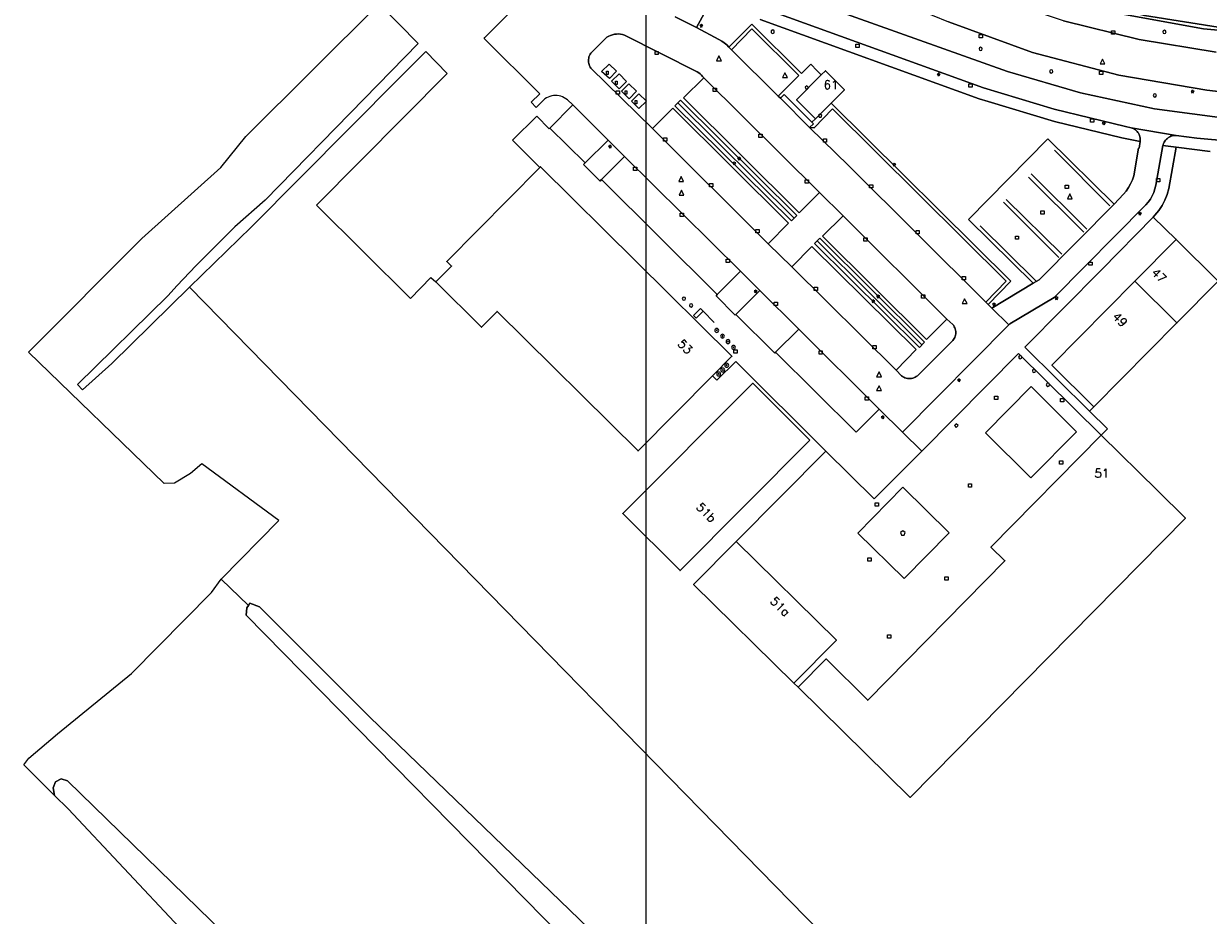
# Model space of a CAD drawing. Header units: metres. Extents: x 105376 to 107446, y 444190 to 447356.
# Tile 13 of 90: x 106346 to 106527, y 446174 to 446311. Entities that reach past the tile are written whole.
import ezdxf
from ezdxf.enums import TextEntityAlignment as Align

# ---------------------------------------------------------------- set-up
doc = ezdxf.new("R2010")
doc.units = ezdxf.units.M
doc.header["$MEASUREMENT"] = 0
for name, color, linetype, lineweight in [('begroeid terreindeel kenmerkpunt', 3, 'Continuous', 0), ('huisnummerreeks BGT', 7, 'Continuous', 0), ('onbegroeid terreindeel vlak', 5, 'Continuous', 0), ('ondersteunend wegdeel vlak', 2, 'Continuous', 0), ('pand vlak gecombineerd BAG en BGT', 1, 'Continuous', 30), ('s_afsluitpaal', 7, 'Continuous', 0), ('s_afvalbak', 7, 'Continuous', 0), ('s_boom', 7, 'Continuous', 0), ('s_brandkraan_brandput', 7, 'Continuous', 0), ('s_container', 7, 'Continuous', 0), ('s_fietsenrek', 7, 'Continuous', 0), ('s_fietsenrek groot', 7, 'Continuous', 30), ('s_lantaarnpaal_lichtmast', 7, 'Continuous', 0), ('s_rioolput', 7, 'Continuous', 0), ('s_speelvoorziening', 7, 'Continuous', 0), ('s_straatkolk_trottoirkolk', 7, 'Continuous', 0), ('s_vlaggenmast', 7, 'Continuous', 0), ('s_waterleidingput', 7, 'Continuous', 0), ('scheiding lijn', 7, 'Continuous', 0), ('vegetatieobject lijn', 5, 'Continuous', 0), ('vlak afvalcontainer', 7, 'Continuous', 0), ('waterdeel vlak', 4, 'Continuous', 0), ('wegdeel vlak', 2, 'Continuous', 0)]:
    doc.layers.add(name, color=color, linetype=linetype, lineweight=lineweight)
doc.styles.get("Standard").update_dxf_attribs({"font": 'romans.shx'})

msp = doc.modelspace()

# ---------------------------------------------------------------- linework, layer by layer
at = {"linetype": 'Continuous', "lineweight": 0, "flags": 128}
msp.add_lwpolyline([(107294.76, 445804.22), (106441.12, 445804.22), (106441.12, 446395.97), (107294.76, 446395.97)], close=True, dxfattribs=at)
msp.add_lwpolyline([(107294.76, 445804.22), (106441.12, 445804.22), (106441.12, 446395.97), (107294.76, 446395.97)], close=True, dxfattribs=at)
at = {"layer": 'begroeid terreindeel kenmerkpunt', "flags": 128}
for points in [[(106528.57, 446306.33), (106516.76, 446308.25), (106505.15, 446311.14), (106493.82, 446314.98), (106482.99, 446319.53), (106472.69, 446325.18), (106463.02, 446331.86), (106463.49, 446332.57), (106463.58, 446332.51), (106466.15, 446335.95), (106467.27, 446335.13), (106471.84, 446332.12), (106476.57, 446329.38), (106480.39, 446327.27), (106479.29, 446325.04), (106490.46, 446319.78), (106502.04, 446315.5), (106513.95, 446312.23), (106526.63, 446309.91), (106539.46, 446308.72)], [(106528.57, 446306.33), (106516.76, 446308.25), (106505.15, 446311.14), (106493.82, 446314.98), (106482.99, 446319.53), (106472.69, 446325.18), (106463.02, 446331.86), (106463.49, 446332.57), (106463.58, 446332.51), (106466.15, 446335.95), (106467.27, 446335.13), (106471.84, 446332.12), (106476.57, 446329.38), (106480.39, 446327.27), (106479.29, 446325.04), (106490.46, 446319.78), (106502.04, 446315.5), (106513.95, 446312.23), (106526.63, 446309.91), (106539.46, 446308.72)], [(106530.67, 446296.11), (106519.13, 446297.65), (106507.75, 446300.07), (106496.58, 446303.36), (106462.8, 446315.41), (106455.84, 446318.17), (106453.71, 446319.1), (106453.75, 446319.17), (106455.97, 446322.16), (106455.89, 446322.21), (106456.36, 446322.86), (106460.12, 446320.86), (106465.14, 446318.62), (106470.36, 446316.88), (106477.38, 446314.79), (106482.49, 446313.03), (106487.5, 446310.98), (106500.39, 446306.29), (106513.64, 446302.78), (106527.17, 446300.51), (106531.14, 446300.03)], [(106530.67, 446296.11), (106519.13, 446297.65), (106507.75, 446300.07), (106496.58, 446303.36), (106462.8, 446315.41), (106455.84, 446318.17), (106453.71, 446319.1), (106453.75, 446319.17), (106455.97, 446322.16), (106455.89, 446322.21), (106456.36, 446322.86), (106460.12, 446320.86), (106465.14, 446318.62), (106470.36, 446316.88), (106477.38, 446314.79), (106482.49, 446313.03), (106487.5, 446310.98), (106500.39, 446306.29), (106513.64, 446302.78), (106527.17, 446300.51), (106531.14, 446300.03)], [(106461.53, 446143.71), (106398.75, 446204.33), (106381.8, 446221.23), (106380.31, 446221.8), (106380.1, 446221.44), (106375.93, 446225.49), (106384.77, 446234.47), (106372.99, 446243.19), (106371.21, 446241.7), (106368.75, 446240.21), (106367.18, 446240.14), (106346.37, 446260.3), (106363.75, 446277.73), (106375.88, 446288.64), (106379.72, 446293.38), (106400.19, 446313.75), (106406.15, 446307.64), (106397.87, 446299.17), (106382.66, 446283.64), (106378.01, 446279.55), (106372.02, 446273.54), (106369.2, 446270.53), (106367.75, 446268.97), (106353.88, 446255.37), (106354.64, 446254.51), (106359.15, 446258.56), (106371.05, 446270.26), (106493.24, 446145.4)], [(106461.53, 446143.71), (106398.75, 446204.33), (106381.8, 446221.23), (106380.31, 446221.8), (106380.1, 446221.44), (106375.93, 446225.49), (106384.77, 446234.47), (106372.99, 446243.19), (106371.21, 446241.7), (106368.75, 446240.21), (106367.18, 446240.14), (106346.37, 446260.3), (106363.75, 446277.73), (106375.88, 446288.64), (106379.72, 446293.38), (106400.19, 446313.75), (106406.15, 446307.64), (106397.87, 446299.17), (106382.66, 446283.64), (106378.01, 446279.55), (106372.02, 446273.54), (106369.2, 446270.53), (106367.75, 446268.97), (106353.88, 446255.37), (106354.64, 446254.51), (106359.15, 446258.56), (106371.05, 446270.26), (106493.24, 446145.4)], [(106458.64, 446311.34), (106492.22, 446299.18), (106493.58, 446298.74), (106503.76, 446295.68), (106514.1, 446293.18), (106516.91, 446292.63), (106516.75, 446291.6), (106516.68, 446291.61), (106515.93, 446287.34), (106515.72, 446286.72), (106515.46, 446286.13), (106515.15, 446285.56), (106514.79, 446285.03), (106514.38, 446284.53), (106512.92, 446283.02), (106502.78, 446293.03), (106490.6, 446280.67), (106500.53, 446270.87), (106494.16, 446267.06), (106493.59, 446267.61), (106497.06, 446271.18), (106469.49, 446298.49), (106471.55, 446300.57), (106468.63, 446303.47), (106467.99, 446302.83), (106467.39, 446303.46), (106466.41, 446304.49), (106464.95, 446303.07), (106457.36, 446310.6), (106453.84, 446307.11), (106453.49, 446307.45), (106453.12, 446307.76), (106452.72, 446308.04), (106452.3, 446308.28), (106448.86, 446310.1), (106451.18, 446314.38)], [(106458.64, 446311.34), (106492.22, 446299.18), (106493.58, 446298.74), (106503.76, 446295.68), (106514.1, 446293.18), (106516.91, 446292.63), (106516.75, 446291.6), (106516.68, 446291.61), (106515.93, 446287.34), (106515.72, 446286.72), (106515.46, 446286.13), (106515.15, 446285.56), (106514.79, 446285.03), (106514.38, 446284.53), (106512.92, 446283.02), (106502.78, 446293.03), (106490.6, 446280.67), (106500.53, 446270.87), (106494.16, 446267.06), (106493.59, 446267.61), (106497.06, 446271.18), (106469.49, 446298.49), (106471.55, 446300.57), (106468.63, 446303.47), (106467.99, 446302.83), (106467.39, 446303.46), (106466.41, 446304.49), (106464.95, 446303.07), (106457.36, 446310.6), (106453.84, 446307.11), (106453.49, 446307.45), (106453.12, 446307.76), (106452.72, 446308.04), (106452.3, 446308.28), (106448.86, 446310.1), (106451.18, 446314.38)], [(106408.46, 446139.9), (106352.34, 446194.55), (106351.37, 446194.86), (106350.54, 446194.4), (106350.14, 446193.47), (106350.38, 446192.29), (106345.64, 446196.99), (106346.43, 446198.04), (106350.8, 446201.75), (106362.2, 446211), (106374.43, 446223.43), (106375.93, 446225.49), (106380.1, 446221.44), (106379.89, 446221.07), (106379.76, 446219.95), (106433.94, 446164.85)], [(106408.46, 446139.9), (106352.34, 446194.55), (106351.37, 446194.86), (106350.54, 446194.4), (106350.14, 446193.47), (106350.38, 446192.29), (106345.64, 446196.99), (106346.43, 446198.04), (106350.8, 446201.75), (106362.2, 446211), (106374.43, 446223.43), (106375.93, 446225.49), (106380.1, 446221.44), (106379.89, 446221.07), (106379.76, 446219.95), (106433.94, 446164.85)]]:
    msp.add_lwpolyline(points, dxfattribs=at)
for points in [[(106446.39, 446298.96), (106464.25, 446281.25), (106463.44, 446280.43), (106445.55, 446298.12)], [(106446.39, 446298.96), (106464.25, 446281.25), (106463.44, 446280.43), (106445.55, 446298.12)], [(106467.8, 446277.82), (106483.83, 446261.84), (106483.05, 446261), (106466.94, 446276.96)], [(106467.8, 446277.82), (106483.83, 446261.84), (106483.05, 446261), (106466.94, 446276.96)]]:
    msp.add_lwpolyline(points, close=True, dxfattribs=at)
at = {"layer": 'onbegroeid terreindeel vlak', "flags": 128}
msp.add_lwpolyline([(106493.24, 446145.4), (106371.05, 446270.26), (106380.54, 446279.48), (106403.26, 446302.32), (106407.32, 446306.45), (106410.62, 446303.06), (106390.56, 446282.87), (106404.98, 446268.56), (106408.12, 446271.77), (106408.85, 446271.08), (106415.85, 446264.13), (106418.27, 446266.57), (106439.9, 446245.15), (106451.3, 446256.66), (106451.97, 446255.99), (106454.89, 446258.89), (106468.72, 446245.14), (106454.96, 446231.29), (106448.41, 446224.67), (106463.77, 446209.51), (106464.46, 446208.9), (106481.62, 446192.02), (106523.86, 446234.85), (106519.56, 446239.07), (106510.94, 446247.56), (106511.9, 446248.54), (106509.16, 446251.24), (106509.83, 446251.92), (106522.57, 446264.8), (106528.91, 446271.22), (106522.46, 446277.6), (106518.92, 446281.03), (106519.18, 446281.3), (106519.77, 446282.02), (106520.28, 446282.8), (106520.71, 446283.63), (106521.06, 446284.49), (106521.32, 446285.39), (106522.46, 446291.74), (106527.68, 446291.1)], dxfattribs=at)
for points in [[(106516.11, 446271.19), (106503.38, 446258.32), (106509.83, 446251.92), (106509.16, 446251.24), (106499.21, 446261.1), (106510.97, 446272.93), (106518.92, 446281.03), (106522.46, 446277.6)], [(106516.11, 446271.19), (106503.38, 446258.32), (106509.83, 446251.92), (106509.16, 446251.24), (106499.21, 446261.1), (106510.97, 446272.93), (106518.92, 446281.03), (106522.46, 446277.6)], [(106510.94, 446247.56), (106494.03, 446230.41), (106496.16, 446228.3), (106475.13, 446206.91), (106468.73, 446213.26), (106464.46, 446208.9), (106463.77, 446209.51), (106470.32, 446216.12), (106454.96, 446231.29), (106468.72, 446245.14), (106476.11, 446237.79), (106483.4, 446245.12), (106498.27, 446260.09)], [(106457.49, 446255.54), (106437.55, 446235.55), (106446.34, 446226.8), (106466.23, 446246.8)], [(106500.2, 446255.04), (106507.17, 446248.1), (106500.16, 446241.02), (106493.18, 446247.92)], [(106500.2, 446255.04), (106507.17, 446248.1), (106500.16, 446241.02), (106493.18, 446247.92)], [(106500.2, 446255.04), (106493.18, 446247.92), (106500.16, 446241.02), (106507.17, 446248.1)], [(106487.62, 446232.57), (106480.53, 446239.58), (106473.61, 446232.54), (106480.69, 446225.57)], [(106487.62, 446232.57), (106480.69, 446225.57), (106473.61, 446232.54), (106480.53, 446239.58)], [(106487.62, 446232.57), (106480.69, 446225.57), (106473.61, 446232.54), (106480.53, 446239.58)]]:
    msp.add_lwpolyline(points, close=True, dxfattribs=at)
at = {"layer": 'ondersteunend wegdeel vlak', "flags": 128}
for points in [[(106467.72, 446284.79), (106471.37, 446281.24), (106468.21, 446278.12), (106484.13, 446262.27), (106487.26, 446265.39), (106488.2, 446264.53), (106488.31, 446264.38), (106488.41, 446264.22), (106488.49, 446264.05), (106488.55, 446263.87), (106488.6, 446263.69), (106488.62, 446263.5), (106488.63, 446263.32), (106488.62, 446263.13), (106488.59, 446262.94), (106488.54, 446262.76), (106488.48, 446262.58), (106488.39, 446262.41), (106488.29, 446262.25), (106488.18, 446262.1), (106482.74, 446256.67), (106482.57, 446256.56), (106482.39, 446256.46), (106482.21, 446256.38), (106482.02, 446256.32), (106481.82, 446256.28), (106481.62, 446256.26), (106481.41, 446256.26), (106481.21, 446256.28), (106481.02, 446256.32), (106480.82, 446256.38), (106480.64, 446256.46), (106480.46, 446256.56), (106480.3, 446256.68), (106479.49, 446257.53), (106482.56, 446260.7), (106466.57, 446276.51), (106463.47, 446273.39), (106459.87, 446276.95), (106462.98, 446280.12), (106445.22, 446297.72), (106442.11, 446294.6), (106432.65, 446303.87), (106432.55, 446304.05), (106432.46, 446304.23), (106432.38, 446304.42), (106432.33, 446304.61), (106432.3, 446304.81), (106432.28, 446305.02), (106432.29, 446305.22), (106432.32, 446305.42), (106432.36, 446305.62), (106432.43, 446305.81), (106432.52, 446306), (106432.62, 446306.17), (106434.87, 446308.44), (106435.12, 446308.63), (106435.39, 446308.78), (106435.67, 446308.91), (106435.97, 446309.01), (106436.28, 446309.08), (106436.59, 446309.11), (106436.9, 446309.12), (106437.21, 446309.09), (106437.52, 446309.03), (106437.82, 446308.93), (106448.95, 446303.29), (106449.19, 446303.16), (106449.41, 446303), (106449.61, 446302.82), (106449.8, 446302.62), (106449.96, 446302.4), (106446.87, 446299.3), (106464.59, 446281.67)], [(106446.39, 446298.96), (106445.55, 446298.12), (106463.44, 446280.43), (106464.25, 446281.25)], [(106467.8, 446277.82), (106466.94, 446276.96), (106483.05, 446261), (106483.83, 446261.84)]]:
    msp.add_lwpolyline(points, close=True, dxfattribs=at)
at = {"layer": 'pand vlak gecombineerd BAG en BGT', "flags": 128}
for points in [[(106467.99, 446302.83), (106468.63, 446303.47), (106471.55, 446300.57), (106469.49, 446298.49), (106467.11, 446296.1), (106464.2, 446299.02)], [(106467.99, 446302.83), (106468.63, 446303.47), (106471.55, 446300.57), (106469.49, 446298.49), (106467.11, 446296.1), (106464.2, 446299.02)], [(106424.83, 446288.65), (106424.93, 446288.76), (106454.29, 446259.67), (106451.3, 446256.66), (106439.9, 446245.15), (106418.27, 446266.57), (106415.85, 446264.13), (106408.85, 446271.08), (106411.27, 446273.52), (106410.54, 446274.24)], [(106424.83, 446288.65), (106424.93, 446288.76), (106454.29, 446259.67), (106451.3, 446256.66), (106439.9, 446245.15), (106418.27, 446266.57), (106415.85, 446264.13), (106408.85, 446271.08), (106411.27, 446273.52), (106410.54, 446274.24)], [(106522.57, 446264.8), (106516.11, 446271.19), (106522.46, 446277.6), (106528.91, 446271.22)], [(106522.57, 446264.8), (106516.11, 446271.19), (106522.46, 446277.6), (106528.91, 446271.22)], [(106509.83, 446251.92), (106503.38, 446258.32), (106516.11, 446271.19), (106522.57, 446264.8)], [(106509.83, 446251.92), (106503.38, 446258.32), (106516.11, 446271.19), (106522.57, 446264.8)], [(106466.23, 446246.8), (106446.34, 446226.8), (106437.55, 446235.55), (106457.49, 446255.54)], [(106466.23, 446246.8), (106446.34, 446226.8), (106437.55, 446235.55), (106457.49, 446255.54)], [(106464.46, 446208.9), (106468.73, 446213.26), (106475.13, 446206.91), (106496.16, 446228.3), (106494.03, 446230.41), (106510.94, 446247.56), (106519.56, 446239.07), (106523.86, 446234.85), (106481.62, 446192.02)], [(106464.46, 446208.9), (106468.73, 446213.26), (106475.13, 446206.91), (106496.16, 446228.3), (106494.03, 446230.41), (106510.94, 446247.56), (106519.56, 446239.07), (106523.86, 446234.85), (106481.62, 446192.02)], [(106463.77, 446209.51), (106448.41, 446224.67), (106454.96, 446231.29), (106470.32, 446216.12)], [(106463.77, 446209.51), (106448.41, 446224.67), (106454.96, 446231.29), (106470.32, 446216.12)]]:
    msp.add_lwpolyline(points, close=True, dxfattribs=at)
at = {"layer": 's_afsluitpaal', "color": 7, "linetype": 'Continuous', "lineweight": 0, "flags": 128}
for points in [[(106451.66, 446263.65, 1), (106452.26, 446263.65, 1)], [(106451.9, 446263.65, 1), (106452.02, 446263.65, 1)], [(106452.54, 446262.76, 1), (106453.14, 446262.76, 1)], [(106452.78, 446262.76, 1), (106452.91, 446262.76, 1)], [(106453.39, 446261.93, 1), (106453.99, 446261.93, 1)], [(106453.63, 446261.93, 1), (106453.75, 446261.93, 1)], [(106454.23, 446261.05, 1), (106454.83, 446261.05, 1)], [(106454.47, 446261.05, 1), (106454.59, 446261.05, 1)], [(106451.95, 446256.96, 1), (106452.55, 446256.96, 1)], [(106452.19, 446256.96, 1), (106452.31, 446256.96, 1)], [(106452.58, 446257.58, 1), (106453.18, 446257.58, 1)], [(106452.82, 446257.58, 1), (106452.94, 446257.58, 1)], [(106453.19, 446258.3, 1), (106453.79, 446258.3, 1)], [(106453.43, 446258.3, 1), (106453.55, 446258.3, 1)]]:
    msp.add_lwpolyline(points, format="xyb", close=True, dxfattribs=at)
at = {"layer": 's_afvalbak', "color": 7, "linetype": 'Continuous', "lineweight": 0, "flags": 128}
msp.add_lwpolyline([(106488.44, 446249.04), (106488.71, 446248.77), (106488.99, 446249.04), (106488.71, 446249.32)], close=True, dxfattribs=at)
at = {"layer": 's_boom', "color": 251, "linetype": 'Continuous', "lineweight": 0, "flags": 128}
for points in [[(106520.4, 446309.43, 1), (106520.9, 446309.43, 1)], [(106492.2, 446306.83, 1), (106492.7, 446306.83, 1)], [(106503.03, 446303.38, 1), (106503.53, 446303.38, 1)], [(106518.92, 446299.7, 1), (106519.42, 446299.7, 1)]]:
    msp.add_lwpolyline(points, format="xyb", close=True, dxfattribs=at)
at = {"layer": 's_brandkraan_brandput', "color": 7, "linetype": 'Continuous', "lineweight": 0, "flags": 128}
msp.add_lwpolyline([(106460.32, 446309.6), (106460.32, 446309.32), (106460.55, 446309.19), (106460.79, 446309.32), (106460.79, 446309.6), (106460.55, 446309.74)], close=True, dxfattribs=at)
at = {"layer": 's_container', "color": 7, "linetype": 'Continuous', "lineweight": 0, "flags": 128}
for points in [[(106435.03, 446303.4), (106435.28, 446303.4), (106435.28, 446302.9), (106435.03, 446302.9)], [(106436.44, 446301.88), (106436.69, 446301.88), (106436.69, 446301.38), (106436.44, 446301.38)], [(106437.93, 446300.38), (106438.18, 446300.38), (106438.18, 446299.88), (106437.93, 446299.88)], [(106439.46, 446298.91), (106439.71, 446298.91), (106439.71, 446298.41), (106439.46, 446298.41)]]:
    msp.add_lwpolyline(points, close=True, dxfattribs=at)
at = {"layer": 's_fietsenrek', "color": 7, "linetype": 'Continuous', "lineweight": 0, "flags": 128}
for points in [[(106446.68, 446268.52, 1), (106447.18, 446268.52, 1)], [(106447.78, 446267.48, 1), (106448.28, 446267.48, 1)]]:
    msp.add_lwpolyline(points, format="xyb", close=True, dxfattribs=at)
at = {"layer": 's_fietsenrek groot'}
for p, q in [((106512.29, 446282.77), (106503.77, 446291.28)), ((106499.77, 446287.16), (106508.29, 446278.74)), ((106500.19, 446287.64), (106508.76, 446279.19)), ((106504.43, 446274.85), (106495.95, 446283.33)), ((106504.92, 446275.34), (106496.36, 446283.74)), ((106492.35, 446279.67), (106500.93, 446271.24))]:
    msp.add_line(p, q, dxfattribs=at)
at = {"layer": 's_lantaarnpaal_lichtmast', "color": 7, "linetype": 'Continuous', "lineweight": 0, "flags": 128}
for points in [[(106449.54, 446310.46), (106449.36, 446310.46), (106449.5, 446310.35), (106449.45, 446310.18), (106449.6, 446310.29), (106449.74, 446310.18), (106449.69, 446310.35), (106449.83, 446310.46), (106449.65, 446310.46), (106449.6, 446310.63)], [(106485.95, 446302.97), (106485.77, 446302.97), (106485.92, 446302.87), (106485.86, 446302.69), (106486.01, 446302.8), (106486.15, 446302.69), (106486.1, 446302.87), (106486.24, 446302.97), (106486.06, 446302.97), (106486.01, 446303.14)], [(106524.9, 446300.37), (106524.72, 446300.37), (106524.87, 446300.26), (106524.81, 446300.09), (106524.96, 446300.2), (106525.1, 446300.09), (106525.05, 446300.26), (106525.19, 446300.37), (106525.01, 446300.37), (106524.96, 446300.54)], [(106511.29, 446295.49), (106511.11, 446295.49), (106511.26, 446295.38), (106511.2, 446295.21), (106511.35, 446295.32), (106511.5, 446295.21), (106511.44, 446295.38), (106511.59, 446295.49), (106511.41, 446295.49), (106511.35, 446295.66)], [(106435.54, 446291.91), (106435.36, 446291.91), (106435.51, 446291.81), (106435.45, 446291.63), (106435.6, 446291.74), (106435.74, 446291.63), (106435.69, 446291.81), (106435.83, 446291.91), (106435.65, 446291.91), (106435.6, 446292.09)], [(106455.35, 446290.08), (106455.17, 446290.08), (106455.31, 446289.97), (106455.26, 446289.8), (106455.4, 446289.91), (106455.55, 446289.8), (106455.5, 446289.97), (106455.64, 446290.08), (106455.46, 446290.08), (106455.4, 446290.25)], [(106454.6, 446289.33), (106454.41, 446289.33), (106454.56, 446289.22), (106454.51, 446289.05), (106454.65, 446289.15), (106454.8, 446289.05), (106454.74, 446289.22), (106454.89, 446289.33), (106454.71, 446289.33), (106454.65, 446289.5)], [(106479.14, 446289.14), (106478.96, 446289.14), (106479.11, 446289.04), (106479.05, 446288.86), (106479.2, 446288.97), (106479.34, 446288.86), (106479.29, 446289.04), (106479.44, 446289.14), (106479.25, 446289.14), (106479.2, 446289.32)], [(106516.83, 446281.64), (106516.65, 446281.64), (106516.8, 446281.53), (106516.74, 446281.36), (106516.89, 446281.46), (106517.04, 446281.36), (106516.98, 446281.53), (106517.13, 446281.64), (106516.95, 446281.64), (106516.89, 446281.81)], [(106457.88, 446269.71), (106457.69, 446269.71), (106457.84, 446269.6), (106457.79, 446269.43), (106457.93, 446269.54), (106458.08, 446269.43), (106458.02, 446269.6), (106458.17, 446269.71), (106457.99, 446269.71), (106457.93, 446269.88)], [(106475.92, 446268.2), (106475.74, 446268.2), (106475.89, 446268.09), (106475.83, 446267.92), (106475.98, 446268.02), (106476.13, 446267.92), (106476.07, 446268.09), (106476.22, 446268.2), (106476.04, 446268.2), (106475.98, 446268.37)], [(106476.66, 446268.94), (106476.48, 446268.94), (106476.63, 446268.83), (106476.57, 446268.66), (106476.72, 446268.76), (106476.87, 446268.66), (106476.81, 446268.83), (106476.96, 446268.94), (106476.78, 446268.94), (106476.72, 446269.11)], [(106494.44, 446267.7), (106494.26, 446267.7), (106494.41, 446267.59), (106494.35, 446267.42), (106494.5, 446267.52), (106494.65, 446267.42), (106494.59, 446267.59), (106494.74, 446267.7), (106494.56, 446267.7), (106494.5, 446267.87)], [(106504.02, 446268.68), (106503.84, 446268.68), (106503.99, 446268.57), (106503.93, 446268.4), (106504.08, 446268.51), (106504.23, 446268.4), (106504.17, 446268.57), (106504.32, 446268.68), (106504.14, 446268.68), (106504.08, 446268.85)], [(106489.07, 446256.09), (106488.88, 446256.09), (106489.03, 446255.98), (106488.98, 446255.81), (106489.12, 446255.92), (106489.27, 446255.81), (106489.21, 446255.98), (106489.36, 446256.09), (106489.18, 446256.09), (106489.12, 446256.26)], [(106477.37, 446250.4), (106477.19, 446250.4), (106477.33, 446250.29), (106477.28, 446250.12), (106477.43, 446250.23), (106477.57, 446250.12), (106477.52, 446250.29), (106477.66, 446250.4), (106477.48, 446250.4), (106477.43, 446250.57)]]:
    msp.add_lwpolyline(points, close=True, dxfattribs=at)
at = {"layer": 's_rioolput', "color": 7, "linetype": 'Continuous', "lineweight": 0, "flags": 128}
for points in [[(106451.92, 446305.02), (106452.67, 446305.02), (106452.29, 446305.77)], [(106510.76, 446304.53), (106511.51, 446304.53), (106511.14, 446305.28)], [(106462.04, 446302.43), (106462.79, 446302.43), (106462.42, 446303.18)], [(106446.12, 446286.51), (106446.87, 446286.51), (106446.5, 446287.26)], [(106446.17, 446284.39), (106446.92, 446284.39), (106446.54, 446285.14)], [(106505.75, 446283.83), (106506.5, 446283.83), (106506.13, 446284.58)], [(106489.61, 446267.76), (106490.36, 446267.76), (106489.99, 446268.51)], [(106476.48, 446256.55), (106477.23, 446256.55), (106476.86, 446257.3)], [(106476.49, 446254.41), (106477.24, 446254.41), (106476.87, 446255.16)]]:
    msp.add_lwpolyline(points, close=True, dxfattribs=at)
at = {"layer": 's_speelvoorziening', "color": 7, "linetype": 'Continuous', "lineweight": 0, "flags": 128}
msp.add_lwpolyline([(106480.15, 446232.66), (106480.28, 446232.24), (106480.73, 446232.24), (106480.86, 446232.66), (106480.51, 446232.92)], close=True, dxfattribs=at)
at = {"layer": 's_straatkolk_trottoirkolk', "color": 7, "linetype": 'Continuous', "lineweight": 0, "flags": 128}
for points in [[(106492.21, 446309.03), (106492.71, 446309.03), (106492.71, 446308.53), (106492.21, 446308.53)], [(106512.52, 446309.59), (106513.02, 446309.59), (106513.02, 446309.09), (106512.52, 446309.09)], [(106442.49, 446306.45), (106442.99, 446306.45), (106442.99, 446305.95), (106442.49, 446305.95)], [(106473.31, 446307.54), (106473.81, 446307.54), (106473.81, 446307.04), (106473.31, 446307.04)], [(106510.69, 446303.42), (106511.19, 446303.42), (106511.19, 446302.92), (106510.69, 446302.92)], [(106451.4, 446300.82), (106451.9, 446300.82), (106451.9, 446300.32), (106451.4, 446300.32)], [(106490.64, 446301.47), (106491.14, 446301.47), (106491.14, 446300.97), (106490.64, 446300.97)], [(106436.55, 446300.4), (106437.05, 446300.4), (106437.05, 446299.9), (106436.55, 446299.9)], [(106509.31, 446296.09), (106509.81, 446296.09), (106509.81, 446295.59), (106509.31, 446295.59)], [(106458.44, 446293.73), (106458.94, 446293.73), (106458.94, 446293.23), (106458.44, 446293.23)], [(106443.8, 446293.19), (106444.3, 446293.19), (106444.3, 446292.69), (106443.8, 446292.69)], [(106468.32, 446293.02), (106468.82, 446293.02), (106468.82, 446292.52), (106468.32, 446292.52)], [(106439.19, 446288.68), (106439.69, 446288.68), (106439.69, 446288.18), (106439.19, 446288.18)], [(106450.86, 446286.17), (106451.36, 446286.17), (106451.36, 446285.67), (106450.86, 446285.67)], [(106465.53, 446286.74), (106466.03, 446286.74), (106466.03, 446286.24), (106465.53, 446286.24)], [(106519.42, 446286.95), (106519.92, 446286.95), (106519.92, 446286.45), (106519.42, 446286.45)], [(106475.4, 446286), (106475.9, 446286), (106475.9, 446285.5), (106475.4, 446285.5)], [(106505.43, 446285.91), (106505.93, 446285.91), (106505.93, 446285.41), (106505.43, 446285.41)], [(106446.37, 446281.61), (106446.87, 446281.61), (106446.87, 446281.11), (106446.37, 446281.11)], [(106501.67, 446281.98), (106502.17, 446281.98), (106502.17, 446281.48), (106501.67, 446281.48)], [(106457.98, 446279.11), (106458.48, 446279.11), (106458.48, 446278.61), (106457.98, 446278.61)], [(106482.53, 446278.97), (106483.03, 446278.97), (106483.03, 446278.47), (106482.53, 446278.47)], [(106474.52, 446277.84), (106475.02, 446277.84), (106475.02, 446277.34), (106474.52, 446277.34)], [(106497.77, 446278.12), (106498.27, 446278.12), (106498.27, 446277.62), (106497.77, 446277.62)], [(106453.43, 446274.55), (106453.93, 446274.55), (106453.93, 446274.05), (106453.43, 446274.05)], [(106509.06, 446274.14), (106509.56, 446274.14), (106509.56, 446273.64), (106509.06, 446273.64)], [(106489.6, 446271.9), (106490.1, 446271.9), (106490.1, 446271.4), (106489.6, 446271.4)], [(106466.91, 446270.28), (106467.41, 446270.28), (106467.41, 446269.78), (106466.91, 446269.78)], [(106460.78, 446267.98), (106461.28, 446267.98), (106461.28, 446267.48), (106460.78, 446267.48)], [(106483.38, 446269.09), (106483.88, 446269.09), (106483.88, 446268.59), (106483.38, 446268.59)], [(106454.57, 446260.66), (106455.07, 446260.66), (106455.07, 446260.16), (106454.57, 446260.16)], [(106475.92, 446261.32), (106476.42, 446261.32), (106476.42, 446260.82), (106475.92, 446260.82)], [(106467.65, 446260.5), (106468.15, 446260.5), (106468.15, 446260), (106467.65, 446260)], [(106474.72, 446253.45), (106475.22, 446253.45), (106475.22, 446252.95), (106474.72, 446252.95)], [(106494.58, 446253.55), (106495.08, 446253.55), (106495.08, 446253.05), (106494.58, 446253.05)], [(106504.71, 446253.18), (106505.21, 446253.18), (106505.21, 446252.68), (106504.71, 446252.68)], [(106504.56, 446243.63), (106505.06, 446243.63), (106505.06, 446243.13), (106504.56, 446243.13)], [(106490.56, 446240.09), (106491.06, 446240.09), (106491.06, 446239.59), (106490.56, 446239.59)], [(106476.27, 446237.18), (106476.77, 446237.18), (106476.77, 446236.68), (106476.27, 446236.68)], [(106475.16, 446228.75), (106475.66, 446228.75), (106475.66, 446228.25), (106475.16, 446228.25)], [(106486.97, 446225.85), (106487.47, 446225.85), (106487.47, 446225.35), (106486.97, 446225.35)], [(106478.15, 446216.94), (106478.65, 446216.94), (106478.65, 446216.44), (106478.15, 446216.44)]]:
    msp.add_lwpolyline(points, close=True, dxfattribs=at)
at = {"layer": 's_vlaggenmast', "color": 7, "linetype": 'Continuous', "lineweight": 0, "flags": 128}
for points in [[(106498.27, 446259.54, 1), (106498.77, 446259.54, 1)], [(106500.38, 446257.44, 1), (106500.88, 446257.44, 1)], [(106502.51, 446255.31, 1), (106503.01, 446255.31, 1)]]:
    msp.add_lwpolyline(points, format="xyb", close=True, dxfattribs=at)
at = {"layer": 's_waterleidingput', "color": 7, "linetype": 'Continuous', "lineweight": 0, "flags": 128}
for points in [[(106465.54, 446300.97), (106465.63, 446300.69), (106465.92, 446300.69), (106466.01, 446300.97), (106465.77, 446301.15)], [(106467.59, 446296.64), (106467.69, 446296.36), (106467.98, 446296.36), (106468.07, 446296.64), (106467.83, 446296.81)]]:
    msp.add_lwpolyline(points, close=True, dxfattribs=at)
at = {"layer": 'scheiding lijn'}
for p, q in [((106449.88, 446266.59), (106451.58, 446264.88)), ((106454.96, 446231.29), (106468.72, 446245.14)), ((106468.72, 446245.14), (106476.11, 446237.79)), ((106476.11, 446237.79), (106483.4, 446245.12))]:
    msp.add_line(p, q, dxfattribs=at)
at = {"layer": 'scheiding lijn', "flags": 128}
msp.add_lwpolyline([(106448.8, 446265.52), (106448.39, 446265.94), (106449.45, 446267.01), (106449.88, 446266.59)], close=True, dxfattribs=at)
msp.add_lwpolyline([(106483.4, 446245.12), (106498.27, 446260.09), (106510.94, 446247.56)], dxfattribs=at)
at = {"layer": 'vegetatieobject lijn'}
for p, q in [((106445.97, 446298.54), (106463.85, 446280.84)), ((106467.37, 446277.39), (106483.44, 446261.42))]:
    msp.add_line(p, q, dxfattribs=at)
at = {"layer": 'vlak afvalcontainer', "flags": 128}
for points in [[(106436.6, 446303.39), (106435.51, 446302.31), (106434.3, 446303.38), (106435.44, 446304.5)], [(106436.6, 446303.39), (106435.51, 446302.31), (106434.3, 446303.38), (106435.44, 446304.5)], [(106436.97, 446300.72), (106435.81, 446301.88), (106436.99, 446303), (106438.1, 446301.85)], [(106436.97, 446300.72), (106435.81, 446301.88), (106436.99, 446303), (106438.1, 446301.85)], [(106439.65, 446300.35), (106438.51, 446299.19), (106437.33, 446300.33), (106438.48, 446301.49)], [(106439.65, 446300.35), (106438.51, 446299.19), (106437.33, 446300.33), (106438.48, 446301.49)], [(106440.02, 446297.68), (106438.89, 446298.82), (106440.03, 446299.95), (106441.18, 446298.79)], [(106440.02, 446297.68), (106438.89, 446298.82), (106440.03, 446299.95), (106441.18, 446298.79)]]:
    msp.add_lwpolyline(points, close=True, dxfattribs=at)
at = {"layer": 'waterdeel vlak', "flags": 128}
msp.add_lwpolyline([(106467.44, 446140.96), (106468.69, 446141.02), (106461.9, 446132.55), (106462.29, 446133.7), (106462.13, 446134.77), (106461.11, 446136.56), (106433.94, 446164.85), (106379.76, 446219.95), (106379.89, 446221.07), (106380.1, 446221.44), (106380.31, 446221.8), (106381.8, 446221.23), (106398.75, 446204.33), (106461.53, 446143.71), (106463.68, 446142.21), (106465.48, 446141.3)], close=True, dxfattribs=at)
msp.add_lwpolyline([(106467.44, 446140.96), (106468.69, 446141.02), (106461.9, 446132.55), (106462.29, 446133.7), (106462.13, 446134.77), (106461.11, 446136.56), (106433.94, 446164.85), (106379.76, 446219.95), (106379.89, 446221.07), (106380.1, 446221.44), (106380.31, 446221.8), (106381.8, 446221.23), (106398.75, 446204.33), (106461.53, 446143.71), (106463.68, 446142.21), (106465.48, 446141.3)], close=True, dxfattribs=at)
msp.add_lwpolyline([(106369.55, 446172.03), (106352.45, 446190.24), (106350.38, 446192.29), (106350.14, 446193.47), (106350.54, 446194.4), (106351.37, 446194.86), (106352.34, 446194.55), (106408.46, 446139.9)], dxfattribs=at)
msp.add_lwpolyline([(106369.55, 446172.03), (106352.45, 446190.24), (106350.38, 446192.29), (106350.14, 446193.47), (106350.54, 446194.4), (106351.37, 446194.86), (106352.34, 446194.55), (106408.46, 446139.9)], dxfattribs=at)
at = {"layer": 'wegdeel vlak', "flags": 128}
for points in [[(106539.46, 446308.72), (106526.63, 446309.91), (106513.95, 446312.23), (106502.04, 446315.5), (106490.46, 446319.78), (106479.29, 446325.04), (106480.39, 446327.27), (106480.84, 446327.06), (106479.96, 446325.28), (106483.58, 446323.47), (106494.58, 446318.67), (106505.95, 446314.82), (106517.6, 446311.94), (106529.84, 446310.02)], [(106539.46, 446308.72), (106526.63, 446309.91), (106513.95, 446312.23), (106502.04, 446315.5), (106490.46, 446319.78), (106479.29, 446325.04), (106480.39, 446327.27), (106480.84, 446327.06), (106479.96, 446325.28), (106483.58, 446323.47), (106494.58, 446318.67), (106505.95, 446314.82), (106517.6, 446311.94), (106529.84, 446310.02)], [(106529.84, 446310.02), (106517.6, 446311.94), (106505.95, 446314.82), (106494.58, 446318.67), (106483.58, 446323.47), (106479.96, 446325.28), (106480.84, 446327.06), (106491.66, 446322.02), (106502.86, 446317.88), (106514.36, 446314.68), (106517.48, 446314.01), (106520.42, 446313.41), (106523.9, 446312.83), (106524.67, 446312.66), (106538.59, 446311.26)], [(106529.84, 446310.02), (106517.6, 446311.94), (106505.95, 446314.82), (106494.58, 446318.67), (106483.58, 446323.47), (106479.96, 446325.28), (106480.84, 446327.06), (106491.66, 446322.02), (106502.86, 446317.88), (106514.36, 446314.68), (106517.48, 446314.01), (106520.42, 446313.41), (106523.9, 446312.83), (106524.67, 446312.66), (106538.59, 446311.26)], [(106445.58, 446311.77), (106448.86, 446310.1), (106452.3, 446308.28), (106452.72, 446308.04), (106453.12, 446307.76), (106453.49, 446307.45), (106453.84, 446307.11), (106454.21, 446306.71), (106461.38, 446299.6), (106461.76, 446299.25), (106466.21, 446294.79), (106472.23, 446288.9), (106493.23, 446267.99), (106493.59, 446267.61), (106494.16, 446267.06), (106496.78, 446264.51), (106480.48, 446248.03), (106476.9, 446251.54), (106464.55, 446263.82), (106458.57, 446269.76), (106455.59, 446272.72), (106437.82, 446290.33), (106435.29, 446292.85), (106429.9, 446298.23), (106429.04, 446299.02), (106428.81, 446299.19), (106428.57, 446299.34), (106428.32, 446299.46), (106428.05, 446299.56), (106427.77, 446299.63), (106427.49, 446299.67), (106427.21, 446299.68), (106426.93, 446299.66), (106426.65, 446299.62), (106426.37, 446299.55), (106426.11, 446299.45), (106425.85, 446299.32), (106425.61, 446299.17), (106424.28, 446297.82), (106423.47, 446298.64), (106424.81, 446299.95), (106416.29, 446308.44), (106416.4, 446308.57), (106429.7, 446321.94)], [(106462.8, 446315.41), (106496.58, 446303.36), (106507.75, 446300.07), (106519.13, 446297.65), (106530.67, 446296.11)], [(106462.8, 446315.41), (106496.58, 446303.36), (106507.75, 446300.07), (106519.13, 446297.65), (106530.67, 446296.11)], [(106451.18, 446314.38), (106448.86, 446310.1), (106445.58, 446311.77)], [(106451.18, 446314.38), (106448.86, 446310.1), (106445.58, 446311.77)], [(106459.36, 446312.97), (106492.89, 446300.84), (106503.71, 446297.58), (106514.69, 446294.93), (106515.52, 446294.74), (106515.7, 446294.69), (106515.87, 446294.62), (106516.03, 446294.53), (106516.19, 446294.43), (106516.33, 446294.31), (106516.46, 446294.17), (106516.58, 446294.03), (106516.68, 446293.88), (106516.76, 446293.71), (106516.83, 446293.54), (106516.88, 446293.36), (106516.92, 446293.18), (106516.93, 446293), (106516.93, 446292.81), (106516.91, 446292.63), (106514.1, 446293.18), (106503.76, 446295.68), (106493.58, 446298.74), (106492.22, 446299.18), (106458.64, 446311.34)], [(106459.36, 446312.97), (106492.89, 446300.84), (106503.71, 446297.58), (106514.69, 446294.93), (106515.52, 446294.74), (106515.7, 446294.69), (106515.87, 446294.62), (106516.03, 446294.53), (106516.19, 446294.43), (106516.33, 446294.31), (106516.46, 446294.17), (106516.58, 446294.03), (106516.68, 446293.88), (106516.76, 446293.71), (106516.83, 446293.54), (106516.88, 446293.36), (106516.92, 446293.18), (106516.93, 446293), (106516.93, 446292.81), (106516.91, 446292.63), (106514.1, 446293.18), (106503.76, 446295.68), (106493.58, 446298.74), (106492.22, 446299.18), (106458.64, 446311.34)], [(106536.38, 446292.15), (106525.62, 446293.14), (106522.44, 446293.57), (106515.52, 446294.74), (106514.69, 446294.93), (106503.71, 446297.58), (106492.89, 446300.84), (106459.36, 446312.97)], [(106536.38, 446292.15), (106525.62, 446293.14), (106522.44, 446293.57), (106515.52, 446294.74), (106514.69, 446294.93), (106503.71, 446297.58), (106492.89, 446300.84), (106459.36, 446312.97)], [(106531.14, 446300.03), (106527.17, 446300.51), (106513.64, 446302.78), (106500.39, 446306.29), (106487.5, 446310.98)], [(106505.15, 446311.14), (106516.76, 446308.25), (106528.57, 446306.33)], [(106527.68, 446291.1), (106522.46, 446291.74), (106520.41, 446291.99), (106520.44, 446292.13), (106520.51, 446292.32), (106520.6, 446292.5), (106520.71, 446292.67), (106520.83, 446292.83), (106520.97, 446292.98), (106521.12, 446293.11), (106521.29, 446293.23), (106521.46, 446293.33), (106521.65, 446293.42), (106521.84, 446293.48), (106522.04, 446293.53), (106522.24, 446293.56), (106522.44, 446293.57), (106525.62, 446293.14), (106536.38, 446292.15)], [(106527.68, 446291.1), (106522.46, 446291.74), (106520.41, 446291.99), (106520.44, 446292.13), (106520.51, 446292.32), (106520.6, 446292.5), (106520.71, 446292.67), (106520.83, 446292.83), (106520.97, 446292.98), (106521.12, 446293.11), (106521.29, 446293.23), (106521.46, 446293.33), (106521.65, 446293.42), (106521.84, 446293.48), (106522.04, 446293.53), (106522.24, 446293.56), (106522.44, 446293.57), (106525.62, 446293.14), (106536.38, 446292.15)]]:
    msp.add_lwpolyline(points, dxfattribs=at)
for points in [[(106467.99, 446302.83), (106464.2, 446299.02), (106467.11, 446296.1), (106466.56, 446295.58), (106462.29, 446299.82), (106461.76, 446299.25), (106461.38, 446299.6), (106464.54, 446302.75), (106457.36, 446309.92), (106454.21, 446306.71), (106453.84, 446307.11), (106457.36, 446310.6), (106464.95, 446303.07), (106466.41, 446304.49), (106467.39, 446303.46)], [(106467.99, 446302.83), (106464.2, 446299.02), (106467.11, 446296.1), (106466.56, 446295.58), (106462.29, 446299.82), (106461.76, 446299.25), (106461.38, 446299.6), (106464.54, 446302.75), (106457.36, 446309.92), (106454.21, 446306.71), (106453.84, 446307.11), (106457.36, 446310.6), (106464.95, 446303.07), (106466.41, 446304.49), (106467.39, 446303.46)], [(106457.36, 446309.92), (106464.54, 446302.75), (106461.38, 446299.6), (106454.21, 446306.71)], [(106457.36, 446309.92), (106464.54, 446302.75), (106461.38, 446299.6), (106454.21, 446306.71)], [(106471.37, 446281.24), (106467.72, 446284.79), (106449.96, 446302.4), (106449.8, 446302.62), (106449.61, 446302.82), (106449.41, 446303), (106449.19, 446303.16), (106448.95, 446303.29), (106437.82, 446308.93), (106437.52, 446309.03), (106437.21, 446309.09), (106436.9, 446309.12), (106436.59, 446309.11), (106436.28, 446309.08), (106435.97, 446309.01), (106435.67, 446308.91), (106435.39, 446308.78), (106435.12, 446308.63), (106434.87, 446308.44), (106432.62, 446306.17), (106432.52, 446306), (106432.43, 446305.81), (106432.36, 446305.62), (106432.32, 446305.42), (106432.29, 446305.22), (106432.28, 446305.02), (106432.3, 446304.81), (106432.33, 446304.61), (106432.38, 446304.42), (106432.46, 446304.23), (106432.55, 446304.05), (106432.65, 446303.87), (106442.11, 446294.6), (106459.87, 446276.95), (106463.47, 446273.39), (106479.49, 446257.53), (106480.3, 446256.68), (106480.46, 446256.56), (106480.64, 446256.46), (106480.82, 446256.38), (106481.02, 446256.32), (106481.21, 446256.28), (106481.41, 446256.26), (106481.62, 446256.26), (106481.82, 446256.28), (106482.02, 446256.32), (106482.21, 446256.38), (106482.39, 446256.46), (106482.57, 446256.56), (106482.74, 446256.67), (106488.18, 446262.1), (106488.29, 446262.25), (106488.39, 446262.41), (106488.48, 446262.58), (106488.54, 446262.76), (106488.59, 446262.94), (106488.62, 446263.13), (106488.63, 446263.32), (106488.62, 446263.5), (106488.6, 446263.69), (106488.55, 446263.87), (106488.49, 446264.05), (106488.41, 446264.22), (106488.31, 446264.38), (106488.2, 446264.53), (106487.26, 446265.39)], [(106449.96, 446302.4), (106467.72, 446284.79), (106464.59, 446281.67), (106446.87, 446299.3)], [(106449.96, 446302.4), (106467.72, 446284.79), (106464.59, 446281.67), (106446.87, 446299.3)], [(106466.56, 446295.58), (106466.79, 446295.33), (106466.21, 446294.79), (106461.76, 446299.25), (106462.29, 446299.82)], [(106466.56, 446295.58), (106466.79, 446295.33), (106466.21, 446294.79), (106461.76, 446299.25), (106462.29, 446299.82)], [(106435.29, 446292.85), (106431.76, 446289.33), (106426.35, 446294.68), (106429.9, 446298.23)], [(106435.29, 446292.85), (106431.76, 446289.33), (106426.35, 446294.68), (106429.9, 446298.23)], [(106442.11, 446294.6), (106445.22, 446297.72), (106462.98, 446280.12), (106459.87, 446276.95)], [(106442.11, 446294.6), (106445.22, 446297.72), (106462.98, 446280.12), (106459.87, 446276.95)], [(106493.23, 446267.99), (106496.35, 446271.18), (106469.73, 446297.62), (106466.89, 446294.7), (106466.21, 446294.79), (106466.79, 446295.33), (106466.56, 446295.58), (106467.11, 446296.1), (106469.49, 446298.49), (106497.06, 446271.18), (106493.59, 446267.61)], [(106493.23, 446267.99), (106496.35, 446271.18), (106469.73, 446297.62), (106466.89, 446294.7), (106466.21, 446294.79), (106466.79, 446295.33), (106466.56, 446295.58), (106467.11, 446296.1), (106469.49, 446298.49), (106497.06, 446271.18), (106493.59, 446267.61)], [(106493.23, 446267.99), (106472.23, 446288.9), (106466.21, 446294.79), (106466.89, 446294.7), (106469.73, 446297.62), (106496.35, 446271.18)], [(106493.23, 446267.99), (106472.23, 446288.9), (106466.21, 446294.79), (106466.89, 446294.7), (106469.73, 446297.62), (106496.35, 446271.18)], [(106431.54, 446289.11), (106434.09, 446286.55), (106434.28, 446286.78), (106452.03, 446269.16), (106451.86, 446268.95), (106454.81, 446265.99), (106454.87, 446266.07), (106460.87, 446260.15), (106461, 446260.3), (106473.35, 446248.02), (106476.9, 446251.54), (106480.48, 446248.03), (106483.4, 446245.12), (106476.11, 446237.79), (106468.72, 446245.14), (106454.89, 446258.89), (106451.97, 446255.99), (106451.3, 446256.66), (106454.29, 446259.67), (106424.93, 446288.76), (106424.83, 446288.65), (106420.61, 446292.84), (106424.35, 446296.49), (106426.26, 446294.58), (106426.35, 446294.68), (106431.76, 446289.33)], [(106431.54, 446289.11), (106434.09, 446286.55), (106434.28, 446286.78), (106452.03, 446269.16), (106451.86, 446268.95), (106454.81, 446265.99), (106454.87, 446266.07), (106460.87, 446260.15), (106461, 446260.3), (106473.35, 446248.02), (106476.9, 446251.54), (106480.48, 446248.03), (106483.4, 446245.12), (106476.11, 446237.79), (106468.72, 446245.14), (106454.89, 446258.89), (106451.97, 446255.99), (106451.3, 446256.66), (106454.29, 446259.67), (106424.93, 446288.76), (106424.83, 446288.65), (106420.61, 446292.84), (106424.35, 446296.49), (106426.26, 446294.58), (106426.35, 446294.68), (106431.76, 446289.33)], [(106515.52, 446294.74), (106522.44, 446293.57), (106522.24, 446293.56), (106522.04, 446293.53), (106521.84, 446293.48), (106521.65, 446293.42), (106521.46, 446293.33), (106521.29, 446293.23), (106521.12, 446293.11), (106520.97, 446292.98), (106520.83, 446292.83), (106520.71, 446292.67), (106520.6, 446292.5), (106520.51, 446292.32), (106520.44, 446292.13), (106520.41, 446291.99), (106519.32, 446285.92), (106519.19, 446285.36), (106519.01, 446284.81), (106518.78, 446284.29), (106518.5, 446283.79), (106518.17, 446283.32), (106517.8, 446282.89), (106503.75, 446268.72), (106496.94, 446264.65), (106496.78, 446264.51), (106494.16, 446267.06), (106500.53, 446270.87), (106501.42, 446271.4), (106512.92, 446283.02), (106514.38, 446284.53), (106514.79, 446285.03), (106515.15, 446285.56), (106515.46, 446286.13), (106515.72, 446286.72), (106515.93, 446287.34), (106516.68, 446291.61), (106516.75, 446291.6), (106516.91, 446292.63), (106516.93, 446292.81), (106516.93, 446293), (106516.92, 446293.18), (106516.88, 446293.36), (106516.83, 446293.54), (106516.76, 446293.71), (106516.68, 446293.88), (106516.58, 446294.03), (106516.46, 446294.17), (106516.33, 446294.31), (106516.19, 446294.43), (106516.03, 446294.53), (106515.87, 446294.62), (106515.7, 446294.69)], [(106515.52, 446294.74), (106522.44, 446293.57), (106522.24, 446293.56), (106522.04, 446293.53), (106521.84, 446293.48), (106521.65, 446293.42), (106521.46, 446293.33), (106521.29, 446293.23), (106521.12, 446293.11), (106520.97, 446292.98), (106520.83, 446292.83), (106520.71, 446292.67), (106520.6, 446292.5), (106520.51, 446292.32), (106520.44, 446292.13), (106520.41, 446291.99), (106519.32, 446285.92), (106519.19, 446285.36), (106519.01, 446284.81), (106518.78, 446284.29), (106518.5, 446283.79), (106518.17, 446283.32), (106517.8, 446282.89), (106503.75, 446268.72), (106496.94, 446264.65), (106496.78, 446264.51), (106494.16, 446267.06), (106500.53, 446270.87), (106501.42, 446271.4), (106512.92, 446283.02), (106514.38, 446284.53), (106514.79, 446285.03), (106515.15, 446285.56), (106515.46, 446286.13), (106515.72, 446286.72), (106515.93, 446287.34), (106516.68, 446291.61), (106516.75, 446291.6), (106516.91, 446292.63), (106516.93, 446292.81), (106516.93, 446293), (106516.92, 446293.18), (106516.88, 446293.36), (106516.83, 446293.54), (106516.76, 446293.71), (106516.68, 446293.88), (106516.58, 446294.03), (106516.46, 446294.17), (106516.33, 446294.31), (106516.19, 446294.43), (106516.03, 446294.53), (106515.87, 446294.62), (106515.7, 446294.69)], [(106431.76, 446289.33), (106435.29, 446292.85), (106437.82, 446290.33), (106434.28, 446286.78), (106434.09, 446286.55), (106431.54, 446289.11)], [(106431.76, 446289.33), (106435.29, 446292.85), (106437.82, 446290.33), (106434.28, 446286.78), (106434.09, 446286.55), (106431.54, 446289.11)], [(106510.94, 446247.56), (106498.27, 446260.09), (106483.4, 446245.12), (106480.48, 446248.03), (106496.78, 446264.51), (106496.94, 446264.65), (106503.75, 446268.72), (106517.8, 446282.89), (106518.17, 446283.32), (106518.5, 446283.79), (106518.78, 446284.29), (106519.01, 446284.81), (106519.19, 446285.36), (106519.32, 446285.92), (106520.41, 446291.99), (106522.46, 446291.74), (106521.32, 446285.39), (106521.06, 446284.49), (106520.71, 446283.63), (106520.28, 446282.8), (106519.77, 446282.02), (106519.18, 446281.3), (106518.92, 446281.03), (106510.97, 446272.93), (106499.21, 446261.1), (106509.16, 446251.24), (106511.9, 446248.54)], [(106510.94, 446247.56), (106498.27, 446260.09), (106483.4, 446245.12), (106480.48, 446248.03), (106496.78, 446264.51), (106496.94, 446264.65), (106503.75, 446268.72), (106517.8, 446282.89), (106518.17, 446283.32), (106518.5, 446283.79), (106518.78, 446284.29), (106519.01, 446284.81), (106519.19, 446285.36), (106519.32, 446285.92), (106520.41, 446291.99), (106522.46, 446291.74), (106521.32, 446285.39), (106521.06, 446284.49), (106520.71, 446283.63), (106520.28, 446282.8), (106519.77, 446282.02), (106519.18, 446281.3), (106518.92, 446281.03), (106510.97, 446272.93), (106499.21, 446261.1), (106509.16, 446251.24), (106511.9, 446248.54)], [(106501.42, 446271.4), (106500.53, 446270.87), (106490.6, 446280.67), (106502.78, 446293.03), (106512.92, 446283.02)], [(106501.42, 446271.4), (106500.53, 446270.87), (106490.6, 446280.67), (106502.78, 446293.03), (106512.92, 446283.02)], [(106452.03, 446269.16), (106434.28, 446286.78), (106437.82, 446290.33), (106455.59, 446272.72)], [(106452.03, 446269.16), (106434.28, 446286.78), (106437.82, 446290.33), (106455.59, 446272.72)], [(106487.26, 446265.39), (106484.13, 446262.27), (106468.21, 446278.12), (106471.37, 446281.24)], [(106487.26, 446265.39), (106484.13, 446262.27), (106468.21, 446278.12), (106471.37, 446281.24)], [(106463.47, 446273.39), (106466.57, 446276.51), (106482.56, 446260.7), (106479.49, 446257.53)], [(106463.47, 446273.39), (106466.57, 446276.51), (106482.56, 446260.7), (106479.49, 446257.53)], [(106455.59, 446272.72), (106458.57, 446269.76), (106454.87, 446266.07), (106454.81, 446265.99), (106451.86, 446268.95), (106452.03, 446269.16)], [(106455.59, 446272.72), (106458.57, 446269.76), (106454.87, 446266.07), (106454.81, 446265.99), (106451.86, 446268.95), (106452.03, 446269.16)], [(106461, 446260.3), (106460.87, 446260.15), (106454.87, 446266.07), (106458.57, 446269.76), (106464.55, 446263.82)], [(106461, 446260.3), (106460.87, 446260.15), (106454.87, 446266.07), (106458.57, 446269.76), (106464.55, 446263.82)], [(106464.55, 446263.82), (106476.9, 446251.54), (106473.35, 446248.02), (106461, 446260.3)], [(106464.55, 446263.82), (106476.9, 446251.54), (106473.35, 446248.02), (106461, 446260.3)]]:
    msp.add_lwpolyline(points, close=True, dxfattribs=at)

# ---------------------------------------------------------------- texts
at = {"layer": 'huisnummerreeks BGT'}
for s, p in [('61', (106469.48, 446301.33)), ('51', (106511.05, 446241.74))]:
    msp.add_text(s, height=1.323, dxfattribs=at).set_placement(p, align=Align.MIDDLE_CENTER)
for s, rotation, p in [('47', 315.3, (106519.83, 446272.06)), ('49', 315.3, (106513.83, 446265.31)), ('53', 315.3, (106447.13, 446261.14)), ('51b', 315, (106450.35, 446235.71)), ('51a', 315.3, (106461.71, 446221.28))]:
    msp.add_text(s, height=1.323, rotation=rotation, dxfattribs=at).set_placement(p, align=Align.MIDDLE_CENTER)

doc.saveas('drawing.dxf')
